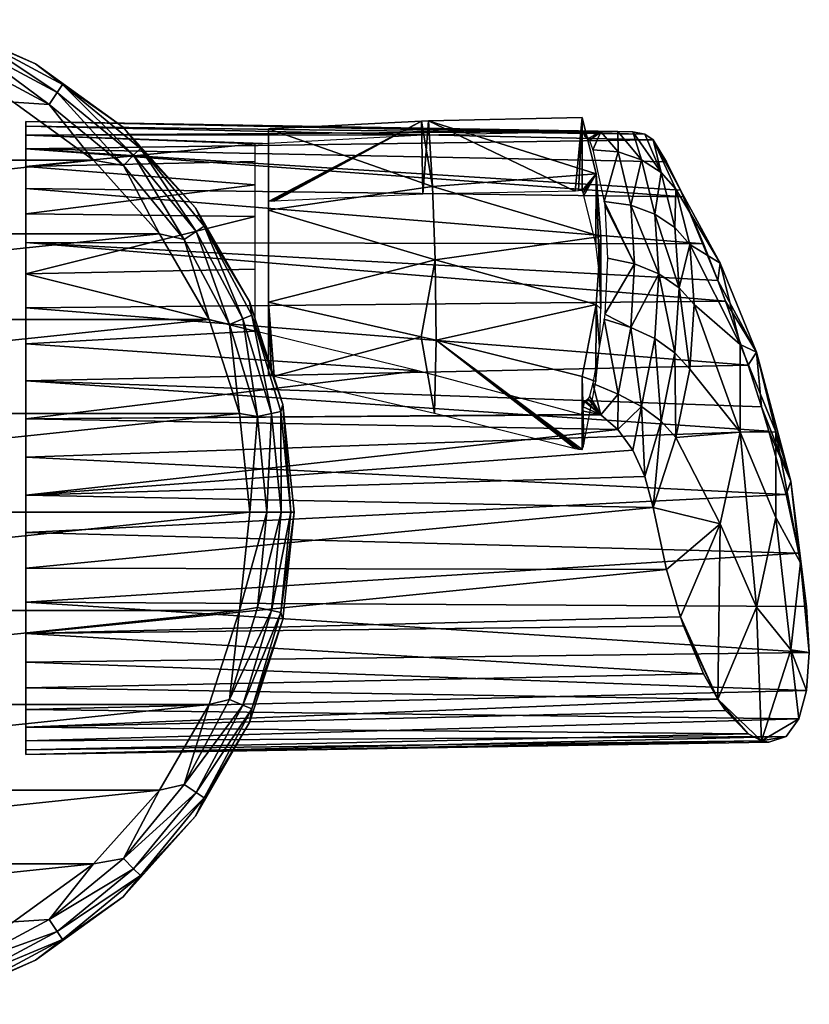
# Model space of a CAD drawing. Header units: millimetres. Extents: x -145 to 145, y -40 to 30.
# Tile 14 of 14: x 91 to 145, y -38 to 28. Entities that reach past the tile are written whole.
import ezdxf

# ---------------------------------------------------------------- set-up
doc = ezdxf.new("R2010")
doc.units = ezdxf.units.MM
doc.header["$LTSCALE"] = 105.533407
for name, color, linetype in [('1', 7, 'CONTINUOUS'), ('2', 7, 'CONTINUOUS'), ('3', 7, 'CONTINUOUS'), ('4', 7, 'CONTINUOUS'), ('5', 7, 'CONTINUOUS'), ('74', 7, 'CONTINUOUS'), ('75', 7, 'CONTINUOUS'), ('76', 7, 'CONTINUOUS'), ('77', 7, 'CONTINUOUS'), ('78', 7, 'CONTINUOUS'), ('79', 7, 'CONTINUOUS'), ('80', 7, 'CONTINUOUS'), ('81', 7, 'CONTINUOUS'), ('82', 7, 'CONTINUOUS'), ('83', 7, 'CONTINUOUS'), ('84', 7, 'CONTINUOUS')]:
    doc.layers.add(name, color=color, linetype=linetype)

msp = doc.modelspace()

# ---------------------------------------------------------------- linework, layer by layer
at = {"layer": '1', "color": 7, "linetype": 'CONTINUOUS', "true_color": 0xa2afbf}
for points in [[(96.413, 18.78, -60), (91, 22.713, -60), (53.587, 18.78, -60), (96.413, 18.78, -60)], [(100.889, 13.809, -60), (96.413, 18.78, -60), (49.111, 13.809, -60), (100.889, 13.809, -60)], [(96.413, 18.78, -60), (53.587, 18.78, -60), (49.111, 13.809, -60), (96.413, 18.78, -60)], [(104.234, 8.015, -60), (100.889, 13.809, -60), (45.766, 8.015, -60), (104.234, 8.015, -60)], [(100.889, 13.809, -60), (49.111, 13.809, -60), (45.766, 8.015, -60), (100.889, 13.809, -60)], [(106.301, 1.653, -60), (104.234, 8.015, -60), (43.699, 1.653, -60), (106.301, 1.653, -60)], [(104.234, 8.015, -60), (45.766, 8.015, -60), (43.699, 1.653, -60), (104.234, 8.015, -60)], [(107, -5, -60), (106.301, 1.653, -60), (43, -5, -60), (107, -5, -60)], [(106.301, 1.653, -60), (43.699, 1.653, -60), (43, -5, -60), (106.301, 1.653, -60)], [(107, -5, -60), (43, -5, -60), (43.699, -11.653, -60), (107, -5, -60)], [(107, -5, -60), (43.699, -11.653, -60), (106.301, -11.653, -60), (107, -5, -60)], [(43.699, -11.653, -60), (45.766, -18.015, -60), (106.301, -11.653, -60), (43.699, -11.653, -60)], [(45.766, -18.015, -60), (104.234, -18.015, -60), (106.301, -11.653, -60), (45.766, -18.015, -60)], [(45.766, -18.015, -60), (49.111, -23.809, -60), (104.234, -18.015, -60), (45.766, -18.015, -60)], [(49.111, -23.809, -60), (100.889, -23.809, -60), (104.234, -18.015, -60), (49.111, -23.809, -60)], [(49.111, -23.809, -60), (53.587, -28.78, -60), (100.889, -23.809, -60), (49.111, -23.809, -60)], [(53.587, -28.78, -60), (96.413, -28.78, -60), (100.889, -23.809, -60), (53.587, -28.78, -60)], [(53.587, -28.78, -60), (59, -32.713, -60), (96.413, -28.78, -60), (53.587, -28.78, -60)], [(59, -32.713, -60), (91, -32.713, -60), (96.413, -28.78, -60), (59, -32.713, -60)]]:
    msp.add_3dface(points, dxfattribs=at)
at = {"layer": '2', "color": 7, "linetype": 'CONTINUOUS', "true_color": 0xa2afbf}
for points in [[(108.148, -5, -60.228), (107, -5, -60), (106.301, -11.653, -60), (108.148, -5, -60.228)], [(107.511, -11.467, -60.228), (108.148, -5, -60.228), (106.301, -11.653, -60), (107.511, -11.467, -60.228)], [(109.122, -5, -60.88), (108.148, -5, -60.228), (107.511, -11.467, -60.228), (109.122, -5, -60.88)], [(109.122, -5, -60.88), (107.511, -11.467, -60.228), (108.467, -11.657, -60.88), (109.122, -5, -60.88)], [(109.773, -5, -61.854), (109.122, -5, -60.88), (108.467, -11.657, -60.88), (109.773, -5, -61.854)], [(109.773, -5, -61.854), (108.467, -11.657, -60.88), (109.104, -11.784, -61.854), (109.773, -5, -61.854)], [(110, -5, -63), (109.773, -5, -61.854), (109.104, -11.784, -61.854), (110, -5, -63)], [(109.235, -12.277, -63), (110, -5, -63), (109.104, -11.784, -61.854), (109.235, -12.277, -63)], [(104.234, -18.015, -60), (105.625, -17.685, -60.228), (106.301, -11.653, -60), (104.234, -18.015, -60)], [(105.625, -17.685, -60.228), (107.511, -11.467, -60.228), (106.301, -11.653, -60), (105.625, -17.685, -60.228)], [(107.511, -11.467, -60.228), (105.625, -17.685, -60.228), (108.467, -11.657, -60.88), (107.511, -11.467, -60.228)], [(108.467, -11.657, -60.88), (105.625, -17.685, -60.228), (106.525, -18.058, -60.88), (108.467, -11.657, -60.88)], [(108.467, -11.657, -60.88), (106.525, -18.058, -60.88), (109.104, -11.784, -61.854), (108.467, -11.657, -60.88)], [(109.104, -11.784, -61.854), (106.525, -18.058, -60.88), (107.126, -18.307, -61.854), (109.104, -11.784, -61.854)], [(109.235, -12.277, -63), (109.104, -11.784, -61.854), (107.126, -18.307, -61.854), (109.235, -12.277, -63)], [(106.974, -19.236, -63), (109.235, -12.277, -63), (107.126, -18.307, -61.854), (106.974, -19.236, -63)], [(102.562, -23.416, -60.228), (105.625, -17.685, -60.228), (104.234, -18.015, -60), (102.562, -23.416, -60.228)], [(105.625, -17.685, -60.228), (102.562, -23.416, -60.228), (106.525, -18.058, -60.88), (105.625, -17.685, -60.228)], [(100.889, -23.809, -60), (102.562, -23.416, -60.228), (104.234, -18.015, -60), (100.889, -23.809, -60)], [(106.525, -18.058, -60.88), (102.562, -23.416, -60.228), (103.372, -23.957, -60.88), (106.525, -18.058, -60.88)], [(106.525, -18.058, -60.88), (103.372, -23.957, -60.88), (107.126, -18.307, -61.854), (106.525, -18.058, -60.88)], [(107.126, -18.307, -61.854), (103.372, -23.957, -60.88), (103.912, -24.319, -61.854), (107.126, -18.307, -61.854)], [(106.974, -19.236, -63), (107.126, -18.307, -61.854), (103.912, -24.319, -61.854), (106.974, -19.236, -63)], [(103.316, -25.572, -63), (106.974, -19.236, -63), (103.912, -24.319, -61.854), (103.316, -25.572, -63)], [(96.413, -28.78, -60), (98.439, -28.439, -60.228), (100.889, -23.809, -60), (96.413, -28.78, -60)], [(98.439, -28.439, -60.228), (102.562, -23.416, -60.228), (100.889, -23.809, -60), (98.439, -28.439, -60.228)], [(102.562, -23.416, -60.228), (98.439, -28.439, -60.228), (103.372, -23.957, -60.88), (102.562, -23.416, -60.228)], [(103.372, -23.957, -60.88), (98.439, -28.439, -60.228), (99.128, -29.128, -60.88), (103.372, -23.957, -60.88)], [(103.372, -23.957, -60.88), (99.128, -29.128, -60.88), (103.912, -24.319, -61.854), (103.372, -23.957, -60.88)], [(103.912, -24.319, -61.854), (99.128, -29.128, -60.88), (99.588, -29.588, -61.854), (103.912, -24.319, -61.854)], [(103.316, -25.572, -63), (103.912, -24.319, -61.854), (99.588, -29.588, -61.854), (103.316, -25.572, -63)], [(98.42, -31.01, -63), (103.316, -25.572, -63), (99.588, -29.588, -61.854), (98.42, -31.01, -63)], [(93.416, -32.562, -60.228), (98.439, -28.439, -60.228), (96.413, -28.78, -60), (93.416, -32.562, -60.228)], [(98.439, -28.439, -60.228), (93.416, -32.562, -60.228), (99.128, -29.128, -60.88), (98.439, -28.439, -60.228)], [(91, -32.713, -60), (93.416, -32.562, -60.228), (96.413, -28.78, -60), (91, -32.713, -60)], [(99.128, -29.128, -60.88), (93.416, -32.562, -60.228), (93.957, -33.372, -60.88), (99.128, -29.128, -60.88)], [(99.128, -29.128, -60.88), (93.957, -33.372, -60.88), (99.588, -29.588, -61.854), (99.128, -29.128, -60.88)], [(99.588, -29.588, -61.854), (93.957, -33.372, -60.88), (94.319, -33.912, -61.854), (99.588, -29.588, -61.854)], [(98.42, -31.01, -63), (99.588, -29.588, -61.854), (94.319, -33.912, -61.854), (98.42, -31.01, -63)], [(92.5, -35.311, -63), (98.42, -31.01, -63), (94.319, -33.912, -61.854), (92.5, -35.311, -63)], [(87.685, -35.625, -60.228), (93.416, -32.562, -60.228), (91, -32.713, -60), (87.685, -35.625, -60.228)], [(93.416, -32.562, -60.228), (87.685, -35.625, -60.228), (93.957, -33.372, -60.88), (93.416, -32.562, -60.228)], [(93.957, -33.372, -60.88), (87.685, -35.625, -60.228), (88.058, -36.525, -60.88), (93.957, -33.372, -60.88)], [(93.957, -33.372, -60.88), (88.058, -36.525, -60.88), (94.319, -33.912, -61.854), (93.957, -33.372, -60.88)], [(94.319, -33.912, -61.854), (88.058, -36.525, -60.88), (88.307, -37.126, -61.854), (94.319, -33.912, -61.854)], [(92.5, -35.311, -63), (94.319, -33.912, -61.854), (88.307, -37.126, -61.854), (92.5, -35.311, -63)], [(85.816, -38.287, -63), (92.5, -35.311, -63), (88.307, -37.126, -61.854), (85.816, -38.287, -63)]]:
    msp.add_3dface(points, dxfattribs=at)
at = {"layer": '3', "color": 7, "linetype": 'CONTINUOUS', "true_color": 0xa2afbf}
for points in [[(110, -5, -80), (110, -5, -63), (109.235, -12.277, -63), (110, -5, -80)], [(109.235, -12.277, -80), (110, -5, -80), (109.235, -12.277, -63), (109.235, -12.277, -80)], [(106.974, -19.236, -80), (109.235, -12.277, -80), (106.974, -19.236, -63), (106.974, -19.236, -80)], [(106.974, -19.236, -63), (109.235, -12.277, -80), (109.235, -12.277, -63), (106.974, -19.236, -63)], [(103.316, -25.572, -80), (106.974, -19.236, -80), (103.316, -25.572, -63), (103.316, -25.572, -80)], [(103.316, -25.572, -63), (106.974, -19.236, -80), (106.974, -19.236, -63), (103.316, -25.572, -63)], [(98.42, -31.01, -80), (103.316, -25.572, -80), (98.42, -31.01, -63), (98.42, -31.01, -80)], [(98.42, -31.01, -63), (103.316, -25.572, -80), (103.316, -25.572, -63), (98.42, -31.01, -63)], [(92.5, -35.311, -80), (98.42, -31.01, -80), (92.5, -35.311, -63), (92.5, -35.311, -80)], [(92.5, -35.311, -63), (98.42, -31.01, -80), (98.42, -31.01, -63), (92.5, -35.311, -63)], [(85.816, -38.287, -80), (92.5, -35.311, -80), (85.816, -38.287, -63), (85.816, -38.287, -80)], [(85.816, -38.287, -63), (92.5, -35.311, -80), (92.5, -35.311, -63), (85.816, -38.287, -63)]]:
    msp.add_3dface(points, dxfattribs=at)
at = {"layer": '4', "color": 7, "linetype": 'CONTINUOUS', "true_color": 0xa2afbf}
for points in [[(92.5, 25.311, -63), (85.816, 28.287, -63), (88.307, 27.126, -61.854), (92.5, 25.311, -63)], [(88.058, 26.525, -60.88), (93.957, 23.372, -60.88), (88.307, 27.126, -61.854), (88.058, 26.525, -60.88)], [(92.5, 25.311, -63), (88.307, 27.126, -61.854), (94.319, 23.912, -61.854), (92.5, 25.311, -63)], [(88.307, 27.126, -61.854), (93.957, 23.372, -60.88), (94.319, 23.912, -61.854), (88.307, 27.126, -61.854)], [(87.685, 25.625, -60.228), (93.416, 22.562, -60.228), (88.058, 26.525, -60.88), (87.685, 25.625, -60.228)], [(88.058, 26.525, -60.88), (93.416, 22.562, -60.228), (93.957, 23.372, -60.88), (88.058, 26.525, -60.88)], [(87.685, 25.625, -60.228), (91, 22.713, -60), (93.416, 22.562, -60.228), (87.685, 25.625, -60.228)], [(98.42, 21.01, -63), (92.5, 25.311, -63), (94.319, 23.912, -61.854), (98.42, 21.01, -63)], [(93.416, 22.562, -60.228), (98.439, 18.439, -60.228), (93.957, 23.372, -60.88), (93.416, 22.562, -60.228)], [(93.957, 23.372, -60.88), (99.128, 19.128, -60.88), (94.319, 23.912, -61.854), (93.957, 23.372, -60.88)], [(93.957, 23.372, -60.88), (98.439, 18.439, -60.228), (99.128, 19.128, -60.88), (93.957, 23.372, -60.88)], [(98.42, 21.01, -63), (94.319, 23.912, -61.854), (99.588, 19.588, -61.854), (98.42, 21.01, -63)], [(94.319, 23.912, -61.854), (99.128, 19.128, -60.88), (99.588, 19.588, -61.854), (94.319, 23.912, -61.854)], [(91, 22.713, -60), (96.413, 18.78, -60), (93.416, 22.562, -60.228), (91, 22.713, -60)], [(93.416, 22.562, -60.228), (96.413, 18.78, -60), (98.439, 18.439, -60.228), (93.416, 22.562, -60.228)], [(103.316, 15.572, -63), (98.42, 21.01, -63), (99.588, 19.588, -61.854), (103.316, 15.572, -63)], [(99.128, 19.128, -60.88), (103.372, 13.957, -60.88), (99.588, 19.588, -61.854), (99.128, 19.128, -60.88)], [(103.316, 15.572, -63), (99.588, 19.588, -61.854), (103.912, 14.319, -61.854), (103.316, 15.572, -63)], [(99.588, 19.588, -61.854), (103.372, 13.957, -60.88), (103.912, 14.319, -61.854), (99.588, 19.588, -61.854)], [(96.413, 18.78, -60), (100.889, 13.809, -60), (98.439, 18.439, -60.228), (96.413, 18.78, -60)], [(98.439, 18.439, -60.228), (102.562, 13.416, -60.228), (99.128, 19.128, -60.88), (98.439, 18.439, -60.228)], [(99.128, 19.128, -60.88), (102.562, 13.416, -60.228), (103.372, 13.957, -60.88), (99.128, 19.128, -60.88)], [(98.439, 18.439, -60.228), (100.889, 13.809, -60), (102.562, 13.416, -60.228), (98.439, 18.439, -60.228)], [(106.974, 9.236, -63), (103.316, 15.572, -63), (103.912, 14.319, -61.854), (106.974, 9.236, -63)], [(103.372, 13.957, -60.88), (106.525, 8.058, -60.88), (103.912, 14.319, -61.854), (103.372, 13.957, -60.88)], [(106.974, 9.236, -63), (103.912, 14.319, -61.854), (107.126, 8.307, -61.854), (106.974, 9.236, -63)], [(103.912, 14.319, -61.854), (106.525, 8.058, -60.88), (107.126, 8.307, -61.854), (103.912, 14.319, -61.854)], [(100.889, 13.809, -60), (104.234, 8.015, -60), (102.562, 13.416, -60.228), (100.889, 13.809, -60)], [(102.562, 13.416, -60.228), (105.625, 7.685, -60.228), (103.372, 13.957, -60.88), (102.562, 13.416, -60.228)], [(102.562, 13.416, -60.228), (104.234, 8.015, -60), (105.625, 7.685, -60.228), (102.562, 13.416, -60.228)], [(103.372, 13.957, -60.88), (105.625, 7.685, -60.228), (106.525, 8.058, -60.88), (103.372, 13.957, -60.88)], [(109.235, 2.277, -63), (106.974, 9.236, -63), (107.126, 8.307, -61.854), (109.235, 2.277, -63)], [(104.234, 8.015, -60), (106.301, 1.653, -60), (105.625, 7.685, -60.228), (104.234, 8.015, -60)], [(105.625, 7.685, -60.228), (107.511, 1.467, -60.228), (106.525, 8.058, -60.88), (105.625, 7.685, -60.228)], [(106.525, 8.058, -60.88), (108.467, 1.657, -60.88), (107.126, 8.307, -61.854), (106.525, 8.058, -60.88)], [(106.525, 8.058, -60.88), (107.511, 1.467, -60.228), (108.467, 1.657, -60.88), (106.525, 8.058, -60.88)], [(109.235, 2.277, -63), (107.126, 8.307, -61.854), (109.104, 1.784, -61.854), (109.235, 2.277, -63)], [(107.126, 8.307, -61.854), (108.467, 1.657, -60.88), (109.104, 1.784, -61.854), (107.126, 8.307, -61.854)], [(105.625, 7.685, -60.228), (106.301, 1.653, -60), (107.511, 1.467, -60.228), (105.625, 7.685, -60.228)], [(109.773, -5, -61.854), (109.235, 2.277, -63), (109.104, 1.784, -61.854), (109.773, -5, -61.854)], [(110, -5, -63), (109.235, 2.277, -63), (109.773, -5, -61.854), (110, -5, -63)], [(106.301, 1.653, -60), (107, -5, -60), (107.511, 1.467, -60.228), (106.301, 1.653, -60)], [(107.511, 1.467, -60.228), (107, -5, -60), (108.148, -5, -60.228), (107.511, 1.467, -60.228)], [(107.511, 1.467, -60.228), (108.148, -5, -60.228), (108.467, 1.657, -60.88), (107.511, 1.467, -60.228)], [(108.148, -5, -60.228), (109.122, -5, -60.88), (108.467, 1.657, -60.88), (108.148, -5, -60.228)], [(108.467, 1.657, -60.88), (109.122, -5, -60.88), (109.104, 1.784, -61.854), (108.467, 1.657, -60.88)], [(109.122, -5, -60.88), (109.773, -5, -61.854), (109.104, 1.784, -61.854), (109.122, -5, -60.88)]]:
    msp.add_3dface(points, dxfattribs=at)
at = {"layer": '5', "color": 7, "linetype": 'CONTINUOUS', "true_color": 0xa2afbf}
for points in [[(85.816, 28.287, -63), (92.5, 25.311, -63), (85.816, 28.287, -80), (85.816, 28.287, -63)], [(85.816, 28.287, -80), (92.5, 25.311, -63), (92.5, 25.311, -80), (85.816, 28.287, -80)], [(92.5, 25.311, -63), (98.42, 21.01, -63), (92.5, 25.311, -80), (92.5, 25.311, -63)], [(92.5, 25.311, -80), (98.42, 21.01, -63), (98.42, 21.01, -80), (92.5, 25.311, -80)], [(98.42, 21.01, -63), (103.316, 15.572, -63), (98.42, 21.01, -80), (98.42, 21.01, -63)], [(98.42, 21.01, -80), (103.316, 15.572, -63), (103.316, 15.572, -80), (98.42, 21.01, -80)], [(103.316, 15.572, -63), (106.974, 9.236, -63), (103.316, 15.572, -80), (103.316, 15.572, -63)], [(103.316, 15.572, -80), (106.974, 9.236, -63), (106.974, 9.236, -80), (103.316, 15.572, -80)], [(106.974, 9.236, -63), (109.235, 2.277, -63), (106.974, 9.236, -80), (106.974, 9.236, -63)], [(106.974, 9.236, -80), (109.235, 2.277, -63), (109.235, 2.277, -80), (106.974, 9.236, -80)], [(109.235, 2.277, -63), (110, -5, -63), (109.235, 2.277, -80), (109.235, 2.277, -63)], [(109.235, 2.277, -80), (110, -5, -63), (110, -5, -80), (109.235, 2.277, -80)]]:
    msp.add_3dface(points, dxfattribs=at)
at = {"layer": '74', "color": 7, "linetype": 'CONTINUOUS', "true_color": 0xa2afbf}
for points in [[(91.85, 11.093, 18.35), (107.356, 14.971, 14.971), (91.85, 15.162, 15.162), (91.85, 11.093, 18.35)], [(107.356, 11.413, 17.832), (107.356, 14.971, 14.971), (91.85, 11.093, 18.35), (107.356, 11.413, 17.832)], [(107.356, 7.235, 19.897), (107.356, 11.413, 17.832), (91.85, 11.093, 18.35), (107.356, 7.235, 19.897)], [(91.85, 6.379, 20.472), (107.356, 7.235, 19.897), (91.85, 11.093, 18.35), (91.85, 6.379, 20.472)], [(118.383, 4.534, 20.484), (107.356, 7.235, 19.897), (91.85, 6.379, 20.472), (118.383, 4.534, 20.484)], [(91.85, 1.294, 21.403), (118.383, 4.534, 20.484), (91.85, 6.379, 20.472), (91.85, 1.294, 21.403)], [(129.407, 1.583, 20.727), (118.383, 4.534, 20.484), (91.85, 1.294, 21.403), (129.407, 1.583, 20.727)], [(129.539, 2.113, 20.677), (129.473, 1.849, 20.703), (130.752, 1.569, 20.704), (129.539, 2.113, 20.677)], [(130.752, 1.569, 20.704), (129.407, 1.583, 20.727), (91.85, 1.294, 21.403), (130.752, 1.569, 20.704)], [(131.898, 0.573, 20.735), (130.752, 1.569, 20.704), (91.85, 1.294, 21.403), (131.898, 0.573, 20.735)], [(129.473, 1.849, 20.703), (129.407, 1.583, 20.727), (130.752, 1.569, 20.704), (129.473, 1.849, 20.703)], [(91.85, -3.866, 21.091), (131.898, 0.573, 20.735), (91.85, 1.294, 21.403), (91.85, -3.866, 21.091)], [(132.901, -0.827, 20.709), (131.898, 0.573, 20.735), (91.85, -3.866, 21.091), (132.901, -0.827, 20.709)], [(133.716, -2.589, 20.549), (132.901, -0.827, 20.709), (91.85, -3.866, 21.091), (133.716, -2.589, 20.549)], [(134.284, -4.69, 20.163), (133.716, -2.589, 20.549), (91.85, -3.866, 21.091), (134.284, -4.69, 20.163)], [(91.85, -8.801, 19.553), (134.284, -4.69, 20.163), (91.85, -3.866, 21.091), (91.85, -8.801, 19.553)], [(135.188, -8.886, 18.68), (134.284, -4.69, 20.163), (91.85, -8.801, 19.553), (135.188, -8.886, 18.68)], [(91.85, -13.225, 16.879), (135.188, -8.886, 18.68), (91.85, -8.801, 19.553), (91.85, -13.225, 16.879)], [(136.122, -12.09, 16.765), (135.188, -8.886, 18.68), (91.85, -13.225, 16.879), (136.122, -12.09, 16.765)], [(136.33, -12.695, 16.307), (136.122, -12.09, 16.765), (91.85, -13.225, 16.879), (136.33, -12.695, 16.307)], [(137.682, -15.934, 13.123), (136.33, -12.695, 16.307), (91.85, -13.225, 16.879), (137.682, -15.934, 13.123)], [(91.85, -16.88, 13.223), (137.682, -15.934, 13.123), (91.85, -13.225, 16.879), (91.85, -16.88, 13.223)], [(144.848, -14.508, -14.508), (144.668, -17.073, -11.385), (91.85, -15.162, -15.162), (144.848, -14.508, -14.508)], [(91.85, -15.162, -15.162), (144.668, -17.073, -11.385), (91.85, -18.35, -11.093), (91.85, -15.162, -15.162)], [(138.655, -17.662, 10.653), (137.682, -15.934, 13.123), (91.85, -16.88, 13.223), (138.655, -17.662, 10.653)], [(91.85, -19.554, 8.8), (138.655, -17.662, 10.653), (91.85, -16.88, 13.223), (91.85, -19.554, 8.8)], [(144.668, -17.073, -11.385), (144.139, -18.992, -7.795), (91.85, -18.35, -11.093), (144.668, -17.073, -11.385)], [(139.18, -18.419, 9.261), (138.655, -17.662, 10.653), (91.85, -19.554, 8.8), (139.18, -18.419, 9.261)], [(91.85, -18.35, -11.093), (144.139, -18.992, -7.795), (91.85, -20.471, -6.379), (91.85, -18.35, -11.093)], [(140.709, -19.99, 4.934), (139.18, -18.419, 9.261), (91.85, -19.554, 8.8), (140.709, -19.99, 4.934)], [(144.139, -18.992, -7.795), (143.28, -20.187, -3.82), (91.85, -20.471, -6.379), (144.139, -18.992, -7.795)], [(91.85, -21.091, 3.865), (140.709, -19.99, 4.934), (91.85, -19.554, 8.8), (91.85, -21.091, 3.865)], [(141.622, -20.466, 2.106), (140.709, -19.99, 4.934), (91.85, -21.091, 3.865), (141.622, -20.466, 2.106)], [(143.28, -20.187, -3.82), (142.118, -20.56, 0.471), (91.85, -21.403, -1.295), (143.28, -20.187, -3.82)], [(91.85, -20.471, -6.379), (143.28, -20.187, -3.82), (91.85, -21.403, -1.295), (91.85, -20.471, -6.379)], [(142.118, -20.56, 0.471), (141.622, -20.466, 2.106), (91.85, -21.403, -1.295), (142.118, -20.56, 0.471)], [(91.85, -21.403, -1.295), (141.622, -20.466, 2.106), (91.85, -21.091, 3.865), (91.85, -21.403, -1.295)]]:
    msp.add_3dface(points, dxfattribs=at)
at = {"layer": '75', "color": 7, "linetype": 'CONTINUOUS', "true_color": 0xa2afbf}
for points in [[(138.818, 11.822, -5.789), (136.122, 16.765, -12.09), (134.283, 20.164, -4.689), (138.818, 11.822, -5.789)], [(135.827, 16.827, 0.054), (138.818, 11.822, -5.789), (134.283, 20.164, -4.689), (135.827, 16.827, 0.054)], [(136.122, 16.765, -12.09), (135.188, 18.681, -8.885), (134.283, 20.164, -4.689), (136.122, 16.765, -12.09)], [(136.755, 13.095, 4.656), (138.818, 11.822, -5.789), (135.827, 16.827, 0.054), (136.755, 13.095, 4.656)], [(138.655, 10.653, -17.662), (137.682, 13.124, -15.934), (136.122, 16.765, -12.09), (138.655, 10.653, -17.662)], [(138.818, 11.822, -5.789), (138.655, 10.653, -17.662), (136.122, 16.765, -12.09), (138.818, 11.822, -5.789)], [(136.122, 16.765, -12.09), (137.682, 13.124, -15.934), (136.329, 16.308, -12.694), (136.122, 16.765, -12.09)], [(140.17, 6.329, 0.4), (138.818, 11.822, -5.789), (136.755, 13.095, 4.656), (140.17, 6.329, 0.4)], [(137.064, 9.021, 9.023), (140.17, 6.329, 0.4), (136.755, 13.095, 4.656), (137.064, 9.021, 9.023)], [(141.277, 5.799, -11.437), (138.655, 10.653, -17.662), (138.818, 11.822, -5.789), (141.277, 5.799, -11.437)], [(140.17, 6.329, 0.4), (141.277, 5.799, -11.437), (138.818, 11.822, -5.789), (140.17, 6.329, 0.4)], [(138.655, 10.653, -17.662), (141.277, 5.799, -11.437), (139.18, 9.261, -18.419), (138.655, 10.653, -17.662)], [(136.755, 4.648, 13.099), (140.17, 0.4, 6.329), (137.064, 9.021, 9.023), (136.755, 4.648, 13.099)], [(140.17, 0.4, 6.329), (140.17, 6.329, 0.4), (137.064, 9.021, 9.023), (140.17, 0.4, 6.329)], [(141.277, 5.799, -11.437), (140.709, 4.935, -19.989), (139.18, 9.261, -18.419), (141.277, 5.799, -11.437)], [(142.587, 0.419, -5.383), (141.277, 5.799, -11.437), (140.17, 6.329, 0.4), (142.587, 0.419, -5.383)], [(140.17, 0.4, 6.329), (142.587, 0.419, -5.383), (140.17, 6.329, 0.4), (140.17, 0.4, 6.329)], [(141.622, 2.106, -20.466), (140.709, 4.935, -19.989), (141.277, 5.799, -11.437), (141.622, 2.106, -20.466)], [(143.6, -2.905, -14.309), (141.622, 2.106, -20.466), (141.277, 5.799, -11.437), (143.6, -2.905, -14.309)], [(142.587, 0.419, -5.383), (143.6, -2.905, -14.309), (141.277, 5.799, -11.437), (142.587, 0.419, -5.383)], [(135.827, 0.046, 16.829), (140.17, 0.4, 6.329), (136.755, 4.648, 13.099), (135.827, 0.046, 16.829)], [(141.622, 2.106, -20.466), (143.6, -2.905, -14.309), (142.118, 0.472, -20.56), (141.622, 2.106, -20.466)], [(134.284, -4.69, 20.163), (138.818, -5.789, 11.822), (135.827, 0.046, 16.829), (134.284, -4.69, 20.163)], [(138.818, -5.789, 11.822), (140.17, 0.4, 6.329), (135.827, 0.046, 16.829), (138.818, -5.789, 11.822)], [(138.818, -5.789, 11.822), (141.277, -11.437, 5.799), (140.17, 0.4, 6.329), (138.818, -5.789, 11.822)], [(142.587, -5.383, 0.419), (142.587, 0.419, -5.383), (140.17, 0.4, 6.329), (142.587, -5.383, 0.419)], [(141.277, -11.437, 5.799), (142.587, -5.383, 0.419), (140.17, 0.4, 6.329), (141.277, -11.437, 5.799)], [(142.118, 0.472, -20.56), (143.6, -2.905, -14.309), (143.28, -3.819, -20.187), (142.118, 0.472, -20.56)], [(144.26, -8.437, -8.437), (143.6, -2.905, -14.309), (142.587, 0.419, -5.383), (144.26, -8.437, -8.437)], [(142.587, -5.383, 0.419), (144.26, -8.437, -8.437), (142.587, 0.419, -5.383), (142.587, -5.383, 0.419)], [(143.28, -3.819, -20.187), (143.6, -2.905, -14.309), (144.139, -7.794, -18.993), (143.28, -3.819, -20.187)], [(143.6, -2.905, -14.309), (144.26, -8.437, -8.437), (144.668, -11.385, -17.073), (143.6, -2.905, -14.309)], [(144.139, -7.794, -18.993), (143.6, -2.905, -14.309), (144.668, -11.385, -17.073), (144.139, -7.794, -18.993)], [(134.284, -4.69, 20.163), (135.188, -8.886, 18.68), (138.818, -5.789, 11.822), (134.284, -4.69, 20.163)], [(135.188, -8.886, 18.68), (136.122, -12.09, 16.765), (138.818, -5.789, 11.822), (135.188, -8.886, 18.68)], [(136.122, -12.09, 16.765), (138.655, -17.662, 10.653), (138.818, -5.789, 11.822), (136.122, -12.09, 16.765)], [(138.655, -17.662, 10.653), (141.277, -11.437, 5.799), (138.818, -5.789, 11.822), (138.655, -17.662, 10.653)], [(141.277, -11.437, 5.799), (143.6, -14.309, -2.905), (142.587, -5.383, 0.419), (141.277, -11.437, 5.799)], [(143.6, -14.309, -2.905), (144.26, -8.437, -8.437), (142.587, -5.383, 0.419), (143.6, -14.309, -2.905)], [(143.6, -14.309, -2.905), (144.848, -14.508, -14.508), (144.26, -8.437, -8.437), (143.6, -14.309, -2.905)], [(144.26, -8.437, -8.437), (144.848, -14.508, -14.508), (144.668, -11.385, -17.073), (144.26, -8.437, -8.437)], [(138.655, -17.662, 10.653), (141.622, -20.466, 2.106), (141.277, -11.437, 5.799), (138.655, -17.662, 10.653)], [(141.622, -20.466, 2.106), (143.6, -14.309, -2.905), (141.277, -11.437, 5.799), (141.622, -20.466, 2.106)], [(136.122, -12.09, 16.765), (136.33, -12.695, 16.307), (138.655, -17.662, 10.653), (136.122, -12.09, 16.765)], [(136.33, -12.695, 16.307), (137.682, -15.934, 13.123), (138.655, -17.662, 10.653), (136.33, -12.695, 16.307)], [(141.622, -20.466, 2.106), (144.139, -18.992, -7.795), (143.6, -14.309, -2.905), (141.622, -20.466, 2.106)], [(144.139, -18.992, -7.795), (144.668, -17.073, -11.385), (143.6, -14.309, -2.905), (144.139, -18.992, -7.795)], [(144.668, -17.073, -11.385), (144.848, -14.508, -14.508), (143.6, -14.309, -2.905), (144.668, -17.073, -11.385)], [(138.655, -17.662, 10.653), (139.18, -18.419, 9.261), (140.709, -19.99, 4.934), (138.655, -17.662, 10.653)], [(138.655, -17.662, 10.653), (140.709, -19.99, 4.934), (141.622, -20.466, 2.106), (138.655, -17.662, 10.653)], [(141.622, -20.466, 2.106), (143.28, -20.187, -3.82), (144.139, -18.992, -7.795), (141.622, -20.466, 2.106)], [(141.622, -20.466, 2.106), (142.118, -20.56, 0.471), (143.28, -20.187, -3.82), (141.622, -20.466, 2.106)]]:
    msp.add_3dface(points, dxfattribs=at)
at = {"layer": '76', "color": 7, "linetype": 'CONTINUOUS', "true_color": 0xa2afbf}
for points in [[(132.901, 20.709, -0.824), (133.716, 20.549, -2.587), (91.85, 21.403, 1.295), (132.901, 20.709, -0.824)], [(91.85, 21.403, 1.295), (133.716, 20.549, -2.587), (91.85, 21.091, -3.865), (91.85, 21.403, 1.295)], [(131.898, 20.735, 0.577), (132.901, 20.709, -0.824), (91.85, 21.403, 1.295), (131.898, 20.735, 0.577)], [(130.752, 20.704, 1.573), (131.898, 20.735, 0.577), (91.85, 21.403, 1.295), (130.752, 20.704, 1.573)], [(129.407, 20.726, 1.588), (130.752, 20.704, 1.573), (91.85, 21.403, 1.295), (129.407, 20.726, 1.588)], [(91.85, 20.472, 6.379), (129.407, 20.726, 1.588), (91.85, 21.403, 1.295), (91.85, 20.472, 6.379)], [(133.716, 20.549, -2.587), (134.283, 20.164, -4.689), (91.85, 21.091, -3.865), (133.716, 20.549, -2.587)], [(91.85, 21.091, -3.865), (134.283, 20.164, -4.689), (91.85, 19.553, -8.8), (91.85, 21.091, -3.865)], [(118.728, 20.496, 4.451), (129.407, 20.726, 1.588), (91.85, 20.472, 6.379), (118.728, 20.496, 4.451)], [(129.473, 20.703, 1.853), (130.752, 20.704, 1.573), (129.407, 20.726, 1.588), (129.473, 20.703, 1.853)], [(129.539, 20.676, 2.118), (130.752, 20.704, 1.573), (129.473, 20.703, 1.853), (129.539, 20.676, 2.118)], [(107.848, 19.926, 7.129), (118.728, 20.496, 4.451), (91.85, 20.472, 6.379), (107.848, 19.926, 7.129)], [(107.848, 19.926, 7.129), (91.85, 20.472, 6.379), (107.602, 19.91, 7.186), (107.848, 19.926, 7.129)], [(107.356, 19.895, 7.242), (107.602, 19.91, 7.186), (91.85, 20.472, 6.379), (107.356, 19.895, 7.242)], [(91.85, 18.35, 11.093), (107.356, 19.895, 7.242), (91.85, 20.472, 6.379), (91.85, 18.35, 11.093)], [(134.283, 20.164, -4.689), (135.188, 18.681, -8.885), (91.85, 19.553, -8.8), (134.283, 20.164, -4.689)], [(107.356, 18.699, 9.928), (107.356, 19.895, 7.242), (91.85, 18.35, 11.093), (107.356, 18.699, 9.928)], [(136.122, 16.765, -12.09), (136.329, 16.308, -12.694), (91.85, 19.553, -8.8), (136.122, 16.765, -12.09)], [(135.188, 18.681, -8.885), (136.122, 16.765, -12.09), (91.85, 19.553, -8.8), (135.188, 18.681, -8.885)], [(91.85, 19.553, -8.8), (136.329, 16.308, -12.694), (91.85, 16.879, -13.224), (91.85, 19.553, -8.8)], [(107.356, 17.131, 12.441), (107.356, 18.699, 9.928), (91.85, 18.35, 11.093), (107.356, 17.131, 12.441)], [(91.85, 15.162, 15.162), (107.356, 17.131, 12.441), (91.85, 18.35, 11.093), (91.85, 15.162, 15.162)], [(91.85, 15.162, 15.162), (107.356, 14.971, 14.971), (107.356, 17.131, 12.441), (91.85, 15.162, 15.162)], [(136.329, 16.308, -12.694), (137.682, 13.124, -15.934), (91.85, 16.879, -13.224), (136.329, 16.308, -12.694)], [(91.85, 16.879, -13.224), (137.682, 13.124, -15.934), (91.85, 13.224, -16.879), (91.85, 16.879, -13.224)], [(138.655, 10.653, -17.662), (139.18, 9.261, -18.419), (91.85, 13.224, -16.879), (138.655, 10.653, -17.662)], [(137.682, 13.124, -15.934), (138.655, 10.653, -17.662), (91.85, 13.224, -16.879), (137.682, 13.124, -15.934)], [(91.85, 13.224, -16.879), (139.18, 9.261, -18.419), (91.85, 8.8, -19.553), (91.85, 13.224, -16.879)], [(139.18, 9.261, -18.419), (140.709, 4.935, -19.989), (91.85, 8.8, -19.553), (139.18, 9.261, -18.419)], [(91.85, 8.8, -19.553), (140.709, 4.935, -19.989), (91.85, 3.865, -21.091), (91.85, 8.8, -19.553)], [(140.709, 4.935, -19.989), (141.622, 2.106, -20.466), (91.85, 3.865, -21.091), (140.709, 4.935, -19.989)], [(141.622, 2.106, -20.466), (142.118, 0.472, -20.56), (91.85, 3.865, -21.091), (141.622, 2.106, -20.466)], [(91.85, 3.865, -21.091), (142.118, 0.472, -20.56), (91.85, -1.295, -21.403), (91.85, 3.865, -21.091)], [(142.118, 0.472, -20.56), (143.28, -3.819, -20.187), (91.85, -1.295, -21.403), (142.118, 0.472, -20.56)], [(91.85, -1.295, -21.403), (143.28, -3.819, -20.187), (91.85, -6.379, -20.472), (91.85, -1.295, -21.403)], [(143.28, -3.819, -20.187), (144.139, -7.794, -18.993), (91.85, -6.379, -20.472), (143.28, -3.819, -20.187)], [(91.85, -6.379, -20.472), (144.139, -7.794, -18.993), (91.85, -11.093, -18.35), (91.85, -6.379, -20.472)], [(144.139, -7.794, -18.993), (144.668, -11.385, -17.073), (91.85, -11.093, -18.35), (144.139, -7.794, -18.993)], [(144.848, -14.508, -14.508), (91.85, -15.162, -15.162), (91.85, -11.093, -18.35), (144.848, -14.508, -14.508)], [(144.668, -11.385, -17.073), (144.848, -14.508, -14.508), (91.85, -11.093, -18.35), (144.668, -11.385, -17.073)]]:
    msp.add_3dface(points, dxfattribs=at)
at = {"layer": '77', "color": 7, "linetype": 'CONTINUOUS', "true_color": 0xa2afbf}
for points in [[(130.752, 20.704, 1.573), (129.539, 20.676, 2.118), (129.885, 20.254, 2.657), (130.752, 20.704, 1.573)], [(129.539, 20.676, 2.118), (129.718, 20.376, 2.523), (129.885, 20.254, 2.657), (129.539, 20.676, 2.118)], [(129.718, 20.376, 2.523), (129.539, 20.676, 2.118), (129.584, 20.549, 2.298), (129.718, 20.376, 2.523)], [(129.978, 20.115, 2.837), (130.752, 20.704, 1.573), (129.885, 20.254, 2.657), (129.978, 20.115, 2.837)], [(130.192, 19.49, 3.685), (130.752, 20.704, 1.573), (129.978, 20.115, 2.837), (130.192, 19.49, 3.685)], [(131.913, 19.361, 2.97), (130.752, 20.704, 1.573), (130.192, 19.49, 3.685), (131.913, 19.361, 2.97)], [(131.898, 20.735, 0.577), (130.752, 20.704, 1.573), (131.913, 19.361, 2.97), (131.898, 20.735, 0.577)], [(132.901, 20.709, -0.824), (131.898, 20.735, 0.577), (133.496, 18.812, 2.147), (132.901, 20.709, -0.824)], [(133.496, 18.812, 2.147), (131.898, 20.735, 0.577), (131.913, 19.361, 2.97), (133.496, 18.812, 2.147)], [(133.716, 20.549, -2.587), (132.901, 20.709, -0.824), (134.825, 17.952, 1.157), (133.716, 20.549, -2.587)], [(134.825, 17.952, 1.157), (132.901, 20.709, -0.824), (133.496, 18.812, 2.147), (134.825, 17.952, 1.157)], [(129.629, 20.421, 2.478), (129.718, 20.376, 2.523), (129.584, 20.549, 2.298), (129.629, 20.421, 2.478)], [(134.283, 20.164, -4.689), (133.716, 20.549, -2.587), (134.825, 17.952, 1.157), (134.283, 20.164, -4.689)], [(135.827, 16.827, 0.054), (134.283, 20.164, -4.689), (134.825, 17.952, 1.157), (135.827, 16.827, 0.054)], [(131.913, 19.361, 2.97), (130.192, 19.49, 3.685), (130.973, 15.996, 8.031), (131.913, 19.361, 2.97)], [(131.913, 19.361, 2.97), (130.973, 15.996, 8.031), (132.765, 15.744, 7.491), (131.913, 19.361, 2.97)], [(133.496, 18.812, 2.147), (131.913, 19.361, 2.97), (132.765, 15.744, 7.491), (133.496, 18.812, 2.147)], [(133.496, 18.812, 2.147), (132.765, 15.744, 7.491), (134.388, 15.131, 6.741), (133.496, 18.812, 2.147)], [(134.825, 17.952, 1.157), (133.496, 18.812, 2.147), (134.388, 15.131, 6.741), (134.825, 17.952, 1.157)], [(134.825, 17.952, 1.157), (134.388, 15.131, 6.741), (135.743, 14.232, 5.778), (134.825, 17.952, 1.157)], [(135.827, 16.827, 0.054), (134.825, 17.952, 1.157), (135.743, 14.232, 5.778), (135.827, 16.827, 0.054)], [(136.755, 13.095, 4.656), (135.827, 16.827, 0.054), (135.743, 14.232, 5.778), (136.755, 13.095, 4.656)], [(131.005, 15.748, 8.317), (133.016, 11.778, 11.782), (130.973, 15.996, 8.031), (131.005, 15.748, 8.317)], [(130.973, 15.996, 8.031), (133.016, 11.778, 11.782), (132.765, 15.744, 7.491), (130.973, 15.996, 8.031)], [(131.184, 12.161, 12.166), (133.016, 11.778, 11.782), (131.005, 15.748, 8.317), (131.184, 12.161, 12.166)], [(133.016, 11.778, 11.782), (134.666, 11.098, 11.102), (132.765, 15.744, 7.491), (133.016, 11.778, 11.782)], [(132.765, 15.744, 7.491), (134.666, 11.098, 11.102), (134.388, 15.131, 6.741), (132.765, 15.744, 7.491)], [(134.666, 11.098, 11.102), (136.042, 10.161, 10.165), (134.388, 15.131, 6.741), (134.666, 11.098, 11.102)], [(134.388, 15.131, 6.741), (136.042, 10.161, 10.165), (135.743, 14.232, 5.778), (134.388, 15.131, 6.741)], [(136.042, 10.161, 10.165), (136.755, 13.095, 4.656), (135.743, 14.232, 5.778), (136.042, 10.161, 10.165)], [(137.064, 9.021, 9.023), (136.755, 13.095, 4.656), (136.042, 10.161, 10.165), (137.064, 9.021, 9.023)]]:
    msp.add_3dface(points, dxfattribs=at)
at = {"layer": '78', "color": 7, "linetype": 'CONTINUOUS', "true_color": 0xa2afbf}
for points in [[(133.016, 11.778, 11.782), (131.184, 12.161, 12.166), (131.012, 8.373, 15.697), (133.016, 11.778, 11.782)], [(132.765, 7.483, 15.748), (133.016, 11.778, 11.782), (131.012, 8.373, 15.697), (132.765, 7.483, 15.748)], [(134.666, 11.098, 11.102), (133.016, 11.778, 11.782), (132.765, 7.483, 15.748), (134.666, 11.098, 11.102)], [(134.388, 6.732, 15.136), (134.666, 11.098, 11.102), (132.765, 7.483, 15.748), (134.388, 6.732, 15.136)], [(135.743, 5.77, 14.236), (134.666, 11.098, 11.102), (134.388, 6.732, 15.136), (135.743, 5.77, 14.236)], [(136.042, 10.161, 10.165), (134.666, 11.098, 11.102), (135.743, 5.77, 14.236), (136.042, 10.161, 10.165)], [(136.755, 4.648, 13.099), (136.042, 10.161, 10.165), (135.743, 5.77, 14.236), (136.755, 4.648, 13.099)], [(136.755, 4.648, 13.099), (137.064, 9.021, 9.023), (136.042, 10.161, 10.165), (136.755, 4.648, 13.099)], [(130.195, 3.69, 19.483), (131.913, 2.963, 19.363), (130.975, 8.035, 15.99), (130.195, 3.69, 19.483)], [(130.975, 8.035, 15.99), (132.765, 7.483, 15.748), (131.012, 8.373, 15.697), (130.975, 8.035, 15.99)], [(131.913, 2.963, 19.363), (132.765, 7.483, 15.748), (130.975, 8.035, 15.99), (131.913, 2.963, 19.363)], [(131.913, 2.963, 19.363), (133.496, 2.14, 18.814), (132.765, 7.483, 15.748), (131.913, 2.963, 19.363)], [(133.496, 2.14, 18.814), (134.388, 6.732, 15.136), (132.765, 7.483, 15.748), (133.496, 2.14, 18.814)], [(133.496, 2.14, 18.814), (134.825, 1.149, 17.954), (134.388, 6.732, 15.136), (133.496, 2.14, 18.814)], [(134.825, 1.149, 17.954), (135.743, 5.77, 14.236), (134.388, 6.732, 15.136), (134.825, 1.149, 17.954)], [(134.825, 1.149, 17.954), (135.827, 0.046, 16.829), (135.743, 5.77, 14.236), (134.825, 1.149, 17.954)], [(135.827, 0.046, 16.829), (136.755, 4.648, 13.099), (135.743, 5.77, 14.236), (135.827, 0.046, 16.829)], [(129.979, 2.833, 20.115), (130.752, 1.569, 20.704), (130.195, 3.69, 19.483), (129.979, 2.833, 20.115)], [(130.195, 3.69, 19.483), (130.752, 1.569, 20.704), (131.913, 2.963, 19.363), (130.195, 3.69, 19.483)], [(129.885, 2.653, 20.254), (130.752, 1.569, 20.704), (129.979, 2.833, 20.115), (129.885, 2.653, 20.254)], [(130.752, 1.569, 20.704), (131.898, 0.573, 20.735), (131.913, 2.963, 19.363), (130.752, 1.569, 20.704)], [(131.913, 2.963, 19.363), (131.898, 0.573, 20.735), (133.496, 2.14, 18.814), (131.913, 2.963, 19.363)], [(129.539, 2.113, 20.677), (130.752, 1.569, 20.704), (129.629, 2.473, 20.422), (129.539, 2.113, 20.677)], [(129.584, 2.292, 20.55), (129.539, 2.113, 20.677), (129.629, 2.473, 20.422), (129.584, 2.292, 20.55)], [(129.629, 2.473, 20.422), (130.752, 1.569, 20.704), (129.718, 2.519, 20.376), (129.629, 2.473, 20.422)], [(129.718, 2.519, 20.376), (130.752, 1.569, 20.704), (129.885, 2.653, 20.254), (129.718, 2.519, 20.376)], [(131.898, 0.573, 20.735), (132.901, -0.827, 20.709), (133.496, 2.14, 18.814), (131.898, 0.573, 20.735)], [(132.901, -0.827, 20.709), (133.716, -2.589, 20.549), (133.496, 2.14, 18.814), (132.901, -0.827, 20.709)], [(133.496, 2.14, 18.814), (133.716, -2.589, 20.549), (134.825, 1.149, 17.954), (133.496, 2.14, 18.814)], [(133.716, -2.589, 20.549), (134.284, -4.69, 20.163), (134.825, 1.149, 17.954), (133.716, -2.589, 20.549)], [(134.284, -4.69, 20.163), (135.827, 0.046, 16.829), (134.825, 1.149, 17.954), (134.284, -4.69, 20.163)]]:
    msp.add_3dface(points, dxfattribs=at)
at = {"layer": '79', "color": 7, "linetype": 'CONTINUOUS', "true_color": 0xa2afbf}
for points in [[(118.608, 21.429, 6.849), (108.248, 20.915, 9.202), (119.354, 17.009, 12.136), (118.608, 21.429, 6.849)], [(119.09, 21.447, 6.734), (118.608, 21.429, 6.849), (119.354, 17.009, 12.136), (119.09, 21.447, 6.734)], [(129.489, 21.672, 4.167), (119.09, 21.447, 6.734), (130.436, 17.859, 9.031), (129.489, 21.672, 4.167)], [(119.09, 21.447, 6.734), (119.354, 17.009, 12.136), (130.436, 17.859, 9.031), (119.09, 21.447, 6.734)], [(119.354, 17.009, 12.136), (108.248, 20.915, 9.202), (108.248, 15.406, 15.403), (119.354, 17.009, 12.136)], [(130.436, 17.859, 9.031), (119.354, 17.009, 12.136), (130.751, 13.623, 13.623), (130.436, 17.859, 9.031)], [(119.526, 12.044, 17.065), (119.354, 17.009, 12.136), (108.248, 15.406, 15.403), (119.526, 12.044, 17.065)], [(119.354, 17.009, 12.136), (119.526, 12.044, 17.065), (130.751, 13.623, 13.623), (119.354, 17.009, 12.136)], [(108.248, 9.195, 20.918), (119.526, 12.044, 17.065), (108.248, 15.406, 15.403), (108.248, 9.195, 20.918)], [(130.751, 13.623, 13.623), (119.526, 12.044, 17.065), (130.437, 9.033, 17.855), (130.751, 13.623, 13.623)], [(118.591, 6.847, 21.43), (119.526, 12.044, 17.065), (108.248, 9.195, 20.918), (118.591, 6.847, 21.43)], [(119.591, 6.61, 21.465), (119.526, 12.044, 17.065), (118.591, 6.847, 21.43), (119.591, 6.61, 21.465)], [(119.526, 12.044, 17.065), (119.591, 6.61, 21.465), (130.437, 9.033, 17.855), (119.526, 12.044, 17.065)], [(130.437, 9.033, 17.855), (119.591, 6.61, 21.465), (129.49, 4.162, 21.673), (130.437, 9.033, 17.855)]]:
    msp.add_3dface(points, dxfattribs=at)
at = {"layer": '80', "color": 7, "linetype": 'CONTINUOUS', "true_color": 0xa2afbf}
for points in [[(108.248, 20.915, 9.202), (118.608, 21.429, 6.849), (108.248, 15.985, 4.271), (108.248, 20.915, 9.202)], [(108.248, 15.985, 4.271), (118.608, 21.429, 6.849), (108.455, 16.006, 4.236), (108.248, 15.985, 4.271)], [(108.455, 16.006, 4.236), (118.608, 21.429, 6.849), (108.653, 16.026, 4.202), (108.455, 16.006, 4.236)], [(108.653, 16.026, 4.202), (118.608, 21.429, 6.849), (118.7, 16.49, 1.884), (108.653, 16.026, 4.202)], [(118.608, 21.429, 6.849), (119.09, 21.447, 6.734), (118.7, 16.49, 1.884), (118.608, 21.429, 6.849)], [(118.7, 16.49, 1.884), (119.09, 21.447, 6.734), (129.007, 16.685, -0.696), (118.7, 16.49, 1.884)], [(119.09, 21.447, 6.734), (129.489, 21.672, 4.167), (129.007, 16.685, -0.696), (119.09, 21.447, 6.734)], [(129.007, 16.685, -0.696), (129.489, 21.672, 4.167), (129.242, 16.707, -0.735), (129.007, 16.685, -0.696)], [(129.242, 16.707, -0.735), (129.489, 21.672, 4.167), (129.489, 16.737, -0.769), (129.242, 16.707, -0.735)]]:
    msp.add_3dface(points, dxfattribs=at)
at = {"layer": '81', "color": 7, "linetype": 'CONTINUOUS', "true_color": 0xa2afbf}
for points in [[(129.489, 21.672, 4.167), (130.436, 17.859, 9.031), (129.489, 16.737, -0.769), (129.489, 21.672, 4.167)], [(129.489, 16.737, -0.769), (130.436, 17.859, 9.031), (129.537, 16.574, -0.603), (129.489, 16.737, -0.769)], [(129.537, 16.574, -0.603), (130.436, 17.859, 9.031), (129.588, 16.406, -0.418), (129.537, 16.574, -0.603)], [(129.588, 16.406, -0.418), (130.436, 17.859, 9.031), (130.404, 13.136, 3.876), (129.588, 16.406, -0.418)], [(130.404, 13.136, 3.876), (130.436, 17.859, 9.031), (130.656, 11.092, 6.233), (130.404, 13.136, 3.876)], [(130.436, 17.859, 9.031), (130.751, 13.623, 13.623), (130.656, 11.092, 6.233), (130.436, 17.859, 9.031)], [(130.656, 11.092, 6.233), (130.751, 13.623, 13.623), (130.751, 8.726, 8.726), (130.656, 11.092, 6.233)]]:
    msp.add_3dface(points, dxfattribs=at)
at = {"layer": '82', "color": 7, "linetype": 'CONTINUOUS', "true_color": 0xa2afbf}
for points in [[(130.751, 13.623, 13.623), (130.437, 9.033, 17.855), (130.751, 8.726, 8.726), (130.751, 13.623, 13.623)], [(130.437, 9.033, 17.855), (129.49, 4.162, 21.673), (130.399, 3.826, 13.173), (130.437, 9.033, 17.855)], [(130.654, 6.196, 11.13), (130.437, 9.033, 17.855), (130.399, 3.826, 13.173), (130.654, 6.196, 11.13)], [(130.751, 8.726, 8.726), (130.437, 9.033, 17.855), (130.654, 6.196, 11.13), (130.751, 8.726, 8.726)], [(130.399, 3.826, 13.173), (129.49, 4.162, 21.673), (129.588, -0.423, 16.406), (130.399, 3.826, 13.173)], [(129.588, -0.423, 16.406), (129.49, 4.162, 21.673), (129.541, -0.595, 16.563), (129.588, -0.423, 16.406)], [(129.541, -0.595, 16.563), (129.49, 4.162, 21.673), (129.49, -0.773, 16.737), (129.541, -0.595, 16.563)]]:
    msp.add_3dface(points, dxfattribs=at)
at = {"layer": '83', "color": 7, "linetype": 'CONTINUOUS', "true_color": 0xa2afbf}
for points in [[(118.591, 6.847, 21.43), (108.248, 9.195, 20.918), (108.653, 4.195, 16.029), (118.591, 6.847, 21.43)], [(108.248, 9.195, 20.918), (108.248, 4.264, 15.987), (108.455, 4.229, 16.009), (108.248, 9.195, 20.918)], [(108.653, 4.195, 16.029), (108.248, 9.195, 20.918), (108.455, 4.229, 16.009), (108.653, 4.195, 16.029)], [(119.48, 1.689, 16.517), (118.591, 6.847, 21.43), (108.653, 4.195, 16.029), (119.48, 1.689, 16.517)], [(119.591, 6.61, 21.465), (118.591, 6.847, 21.43), (119.48, 1.689, 16.517), (119.591, 6.61, 21.465)], [(129.008, -0.7, 16.685), (119.591, 6.61, 21.465), (119.48, 1.689, 16.517), (129.008, -0.7, 16.685)], [(129.49, 4.162, 21.673), (119.591, 6.61, 21.465), (129.49, -0.773, 16.737), (129.49, 4.162, 21.673)], [(129.49, -0.773, 16.737), (119.591, 6.61, 21.465), (129.254, -0.741, 16.709), (129.49, -0.773, 16.737)], [(129.254, -0.741, 16.709), (119.591, 6.61, 21.465), (129.008, -0.7, 16.685), (129.254, -0.741, 16.709)]]:
    msp.add_3dface(points, dxfattribs=at)
at = {"layer": '84', "color": 7, "linetype": 'CONTINUOUS', "true_color": 0xa2afbf}
for points in [[(108.248, 15.406, 15.403), (108.248, 20.915, 9.202), (108.248, 15.707, 4.577), (108.248, 15.406, 15.403)], [(108.248, 20.915, 9.202), (108.248, 15.985, 4.271), (108.248, 15.841, 4.428), (108.248, 20.915, 9.202)], [(108.248, 15.707, 4.577), (108.248, 20.915, 9.202), (108.248, 15.841, 4.428), (108.248, 15.707, 4.577)], [(108.248, 10.489, 10.489), (108.248, 15.406, 15.403), (108.248, 15.707, 4.577), (108.248, 10.489, 10.489)], [(108.248, 9.195, 20.918), (108.248, 15.406, 15.403), (108.248, 4.264, 15.987), (108.248, 9.195, 20.918)], [(108.248, 4.264, 15.987), (108.248, 15.406, 15.403), (108.248, 4.42, 15.844), (108.248, 4.264, 15.987)], [(108.248, 4.42, 15.844), (108.248, 15.406, 15.403), (108.248, 4.57, 15.71), (108.248, 4.42, 15.844)], [(108.248, 4.57, 15.71), (108.248, 15.406, 15.403), (108.248, 10.489, 10.489), (108.248, 4.57, 15.71)]]:
    msp.add_3dface(points, dxfattribs=at)

doc.saveas('drawing.dxf')
